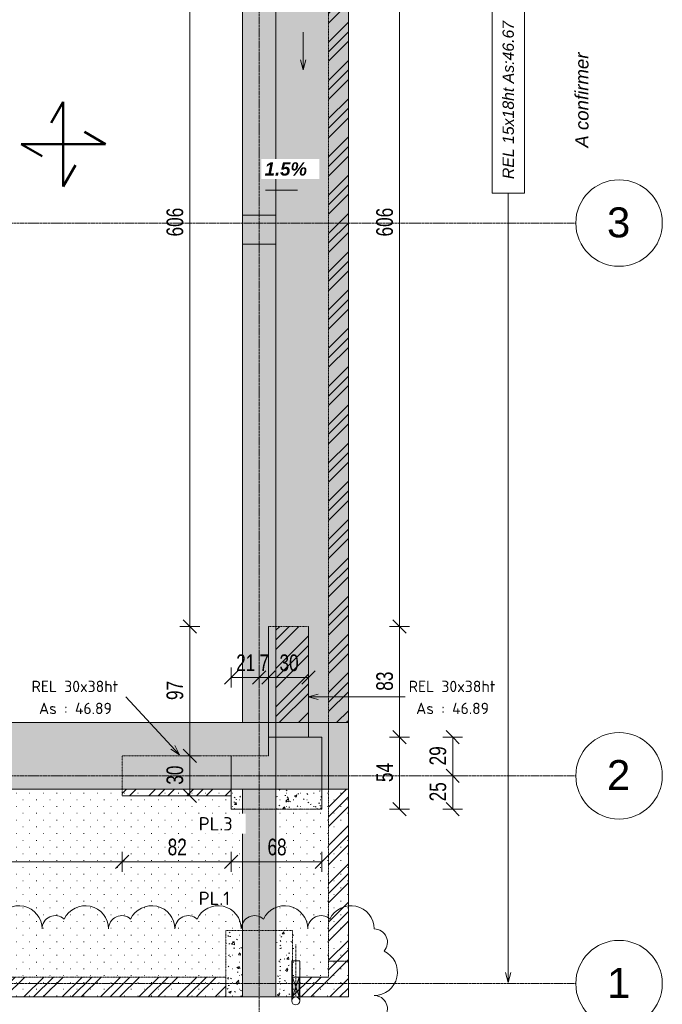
# Model space of a CAD drawing. Header units: millimetres. Extents: x 8507 to 110494, y 1100 to 66219.
# Tile 30 of 38: x 95248 to 100075, y 51719 to 59114. Entities that reach past the tile are written whole.
import ezdxf

# ---------------------------------------------------------------- set-up
doc = ezdxf.new("R2010")
doc.units = ezdxf.units.MM
for name, pattern in [('Caché', [7.14375, 4.7625, -2.38125]), ('Centre', [31.75, 6.35, -4.7625, 15.875, -4.7625]), ('Ligne de quadrillage', [22.225, 12.7, -3.175, 3.175, -3.175]), ('Tiret 1_16_', [3.175, 1.5875, -1.5875]), ('tiret perso', [2.6, 1.3, -1.3])]:
    doc.linetypes.add(name, pattern=pattern)
for name, color, linetype, lineweight in [('A-ANNO-DIMS', 211, 'Continuous', 9), ('A-ANNO-DIMS-50', 211, 'Continuous', 9), ('A-ANNO-NOTE', 131, 'Continuous', 9), ('A-DETL', 90, 'Continuous', 5), ('A-DETL-CNTR', 5, 'Centre', 5), ('A-DETL-HDLN', 90, 'Caché', 5), ('A-DETL-MBND', 5, 'Continuous', 5), ('A-DETL-THIN', 151, 'Continuous', 5), ('A-DETL-WIDE', 214, 'Continuous', 50), ('G-ANNO-REVC', 71, 'Continuous', 9), ('G-ANNO-TEXT', 231, 'Continuous', 9), ('S-GRID', 1, 'Continuous', 9), ('S-GRID-IDEN', 1, 'Continuous', 9)]:
    doc.layers.add(name, color=color, linetype=linetype, lineweight=lineweight)
doc.styles.add('Arial', font='arial.ttf', dxfattribs={"height": 225})
doc.styles.add('Arial Narrow_3', font='ARIALN.TTF', dxfattribs={"width": 0.9, "height": 125})
doc.styles.add('Arial_B_I_1', font='arialbi.ttf', dxfattribs={"height": 100})
doc.styles.add('Arial_I', font='ariali.ttf', dxfattribs={"height": 85})
doc.styles.add('Arial_I_1', font='ariali.ttf', dxfattribs={"height": 100})
doc.styles.add('ISOCPEUR_B', font='txt', dxfattribs={"height": 100})
doc.styles.add('ISOCPEUR_B_1', font='txt', dxfattribs={"height": 85})
doc.dimstyles.new('AB6_1_50_-_GB', dxfattribs={"dimscale": 304.8, "dimtxt": 127.928872, "dimasz": 0.328084, "dimexe": 0.246063, "dimexo": 0.0625, "dimgap": 0.04101, "dimtad": 1, "dimdec": 0, "dimlfac": 0.1, "dimdsep": 46, "dimtxsty": 'Arial Narrow_3', "dimblk1": 'OBLIQUE', "dimblk2": 'OBLIQUE', "dimsah": 1, "dimcen": 0.09, "dimazin": 0, "dimtfac": 1, "dimtdec": 4, "dimtix": 1, "dimtmove": 0, "dimatfit": 3, "dimfxl": 0.246063, "dimfxlon": 1, "dimtvp": 1, "dimtolj": 1, "dimtzin": 0, "dimarcsym": 2})
pattern_1 = [(45, (62504.66, -542.27), (-143.6841, 143.6841), []), (45, (62576.5, -542.27), (-143.6841, 143.6841), []), (45, (62648.34, -542.27), (-143.6841, 143.6841), [])]
pattern_2 = [(50, (62504.66, -542.27), (182.18467, -15.9391), [19.05, -209.55]), (355, (62504.66, -542.27), (-35.24243, 191.0566), [15.24, -167.64]), (100.451, (62519.84, -543.6), (146.9425, 175.1167), [16.19, -178.09]), (46.184, (62504.66, -491.47), (271.0789, -42.0433), [28.575, -314.325]), (96.636, (62527.25, -494.97), (237.4025, 247.4272), [24.285, -267.135]), (351.184, (62504.66, -491.47), (237.4046, 247.4251), [22.86, -251.46]), (21, (62530.06, -504.17), (151.61488, -102.26552), [19.05, -209.55]), (326, (62530.06, -504.17), (61.80236, 184.18774), [15.24, -167.64]), (71.451, (62542.7, -512.7), (213.41706, 81.92137), [16.19, -178.09]), (37.5, (62504.66, -542.27), (3.08832, 84.555076), [8.382, -157.226, 8.382, -161.798, -168.275]), (37.5, (62504.66, -542.27), (3.08832, 84.555076), [-335.788, 8.382, -159.893]), (7.5, (62504.66, -542.27), (66.81944, 100.18075), [8.382, -88.646, 8.382, -153.416, -64.135]), (7.5, (62504.66, -542.27), (66.81944, 100.18075), [-258.826, 8.382, -55.753]), (327.5, (62448.02, -542.27), (135.59049, -5.72891), [8.382, -55.118, 8.382, -189.738, -262.89]), (327.5, (62448.02, -542.27), (135.59049, -5.72891), [-261.62, 8.382, -254.508]), (317.5, (62422.62, -542.27), (148.12889, 25.42676), [8.382, -74.168, 8.382, -123.19, -186.69]), (317.5, (62422.62, -542.27), (148.12889, 25.42676), [-214.122, 8.382, -178.308])]
pattern_3 = [(0, (62504.66, -542.27), (0, 101.6), [3.353, -98.247]), (0, (62555.46, -491.47), (0, 101.6), [3.353, -98.247])]

# ---------------------------------------------------------------- blocks, each defined once
blk = doc.blocks.new('ECBIM_BIM_RESA VOILE RECTANGULAIRE - Pissette 5x5-3025544-R-1_IMPLANTATION variante')
at = {"layer": 'A-DETL-MBND'}
for points in [[(28312.5, 51773.7), (28337.5, 51848.7), (28312.5, 51923.7)], [(28362.5, 51773.7), (28362.5, 51923.7), (28337.5, 51848.7)]]:
    blk.add_hatch(color=256, dxfattribs=at).paths.add_polyline_path(points)
for p, q in [((28312.5, 51773.7), (28312.5, 51923.7)), ((28312.5, 51923.7), (28337.5, 51848.7)), ((28337.5, 51848.7), (28362.5, 51923.7)), ((28362.5, 51923.7), (28362.5, 51773.7)), ((28337.5, 51848.7), (28312.5, 51773.7)), ((28362.5, 51773.7), (28337.5, 51848.7))]:
    blk.add_line(p, q, dxfattribs=at)
blk = doc.blocks.new('Quadrillage - M_Extrémité de la ligne de quadrillage - Cercle-11575-R-1_IMPLANTATION variante')
at = {"layer": 'S-GRID-IDEN'}
blk.add_circle((0, 0), 6.5, dxfattribs=at)
blk = doc.blocks.new('niveau aménag dalle2 - niveau aménag dalle 2-3181993-R-1_IMPLANTATION variante')
at = {"layer": 'A-ANNO-NOTE'}
blk.add_hatch(color=256, dxfattribs=at).paths.add_polyline_path([(-4.47, -4.15), (-8.21, -3.15), (-4.47, -2.15), (-6.36, -3.15)])
blk.add_line((-6.36, -3.15), (-1.51, -3.15), dxfattribs=at)
blk = doc.blocks.new('DIMBLOCK108-R-1_IMPLANTATION variante')
at = {"layer": 'A-ANNO-DIMS-50'}
for p, q in [((94075.1, 52788.7), (94075.1, 52863.7)), ((96016.5, 52788.7), (96016.5, 52863.7)), ((94075.1, 52788.7), (96016.5, 52788.7)), ((94075.1, 52788.7), (94075.1, 52713.7)), ((96016.5, 52788.7), (96016.5, 52713.7))]:
    blk.add_line(p, q, dxfattribs=at)
at = {"layer": 'A-ANNO-DIMS-50', "lineweight": 18}
for p, q in [((94075.1, 52788.7), (94125.1, 52838.7)), ((96016.5, 52788.7), (96066.5, 52838.7)), ((94075.1, 52788.7), (94025.1, 52738.7)), ((96016.5, 52788.7), (95966.5, 52738.7))]:
    blk.add_line(p, q, dxfattribs=at)
at = {"layer": 'A-ANNO-DIMS-50', "color": 0, "insert": (94945.3, 52962.8), "char_height": 125, "width": 241.237, "attachment_point": 1, "line_spacing_factor": 0.974696, "style": 'Arial Narrow_3'}
blk.add_mtext('194', dxfattribs=at)
blk = doc.blocks.new('_Oblique')
at = {"color": 0, "linetype": 'ByBlock', "lineweight": -2}
blk.add_line((-0.5, -0.5), (0.5, 0.5), dxfattribs=at)
blk = doc.blocks.new('DIMBLOCK109-R-1_IMPLANTATION variante')
at = {"layer": 'A-ANNO-DIMS-50'}
for p, q in [((96016.5, 52788.7), (96016.5, 52863.7)), ((96836.1, 52788.7), (96836.1, 52863.7)), ((96016.5, 52788.7), (96836.1, 52788.7)), ((96016.5, 52788.7), (96016.5, 52713.7)), ((96836.1, 52788.7), (96836.1, 52713.7))]:
    blk.add_line(p, q, dxfattribs=at)
at = {"layer": 'A-ANNO-DIMS-50', "lineweight": 18}
for p, q in [((96016.5, 52788.7), (96066.5, 52838.7)), ((96836.1, 52788.7), (96886.1, 52838.7)), ((96016.5, 52788.7), (95966.5, 52738.7)), ((96836.1, 52788.7), (96786.1, 52738.7))]:
    blk.add_line(p, q, dxfattribs=at)
at = {"layer": 'A-ANNO-DIMS-50', "color": 0, "insert": (96359.3, 52962.8), "char_height": 125, "width": 160.825, "attachment_point": 1, "line_spacing_factor": 0.974696, "style": 'Arial Narrow_3'}
blk.add_mtext('82', dxfattribs=at)
blk = doc.blocks.new('DIMBLOCK110-R-1_IMPLANTATION variante')
at = {"layer": 'A-ANNO-DIMS-50'}
for p, q in [((96836.1, 52788.7), (96836.1, 52863.7)), ((97516.5, 52788.7), (97516.5, 52863.7)), ((96836.1, 52788.7), (97516.5, 52788.7)), ((96836.1, 52788.7), (96836.1, 52713.7)), ((97516.5, 52788.7), (97516.5, 52713.7))]:
    blk.add_line(p, q, dxfattribs=at)
at = {"layer": 'A-ANNO-DIMS-50', "lineweight": 18}
for p, q in [((96836.1, 52788.7), (96886.1, 52838.7)), ((97516.5, 52788.7), (97566.5, 52838.7)), ((96836.1, 52788.7), (96786.1, 52738.7)), ((97516.5, 52788.7), (97466.5, 52738.7))]:
    blk.add_line(p, q, dxfattribs=at)
at = {"layer": 'A-ANNO-DIMS-50', "color": 0, "insert": (97109.3, 52962.8), "char_height": 125, "width": 160.825, "attachment_point": 1, "line_spacing_factor": 0.974696, "style": 'Arial Narrow_3'}
blk.add_mtext('68', dxfattribs=at)
blk = doc.blocks.new('DIMBLOCK159-R-1_IMPLANTATION variante')
at = {"layer": 'A-ANNO-DIMS-50', "lineweight": 18}
for p, q in [((96524.6, 53585.4), (96474.6, 53635.4)), ((96524.6, 53585.4), (96574.6, 53535.4)), ((96524.6, 53285.4), (96474.6, 53335.4)), ((96524.6, 53285.4), (96574.6, 53235.4))]:
    blk.add_line(p, q, dxfattribs=at)
at = {"layer": 'A-ANNO-DIMS-50'}
for p, q in [((96524.6, 53585.4), (96449.6, 53585.4)), ((96524.6, 53285.4), (96524.6, 53585.4)), ((96524.6, 53585.4), (96599.6, 53585.4)), ((96524.6, 53285.4), (96449.6, 53285.4)), ((96524.6, 53285.4), (96599.6, 53285.4))]:
    blk.add_line(p, q, dxfattribs=at)
at = {"layer": 'A-ANNO-DIMS-50', "color": 0, "insert": (96350.5, 53368.4), "char_height": 125, "width": 160.825, "attachment_point": 1, "rotation": 90, "line_spacing_factor": 0.974696, "style": 'Arial Narrow_3'}
blk.add_mtext('30', dxfattribs=at)
blk = doc.blocks.new('DIMBLOCK160-R-1_IMPLANTATION variante')
at = {"layer": 'A-ANNO-DIMS-50', "lineweight": 18}
for p, q in [((96524.6, 54557), (96474.6, 54607)), ((96524.6, 54557), (96574.6, 54507)), ((96524.6, 53585.4), (96474.6, 53635.4)), ((96524.6, 53585.4), (96574.6, 53535.4))]:
    blk.add_line(p, q, dxfattribs=at)
at = {"layer": 'A-ANNO-DIMS-50'}
for p, q in [((96524.6, 54557), (96449.6, 54557)), ((96524.6, 53585.4), (96524.6, 54557)), ((96524.6, 54557), (96599.6, 54557)), ((96524.6, 53585.4), (96449.6, 53585.4)), ((96524.6, 53585.4), (96599.6, 53585.4))]:
    blk.add_line(p, q, dxfattribs=at)
at = {"layer": 'A-ANNO-DIMS-50', "color": 0, "insert": (96350.5, 54004.2), "char_height": 125, "width": 160.825, "attachment_point": 1, "rotation": 90, "line_spacing_factor": 0.974696, "style": 'Arial Narrow_3'}
blk.add_mtext('97', dxfattribs=at)
blk = doc.blocks.new('DIMBLOCK161-R-1_IMPLANTATION variante')
at = {"layer": 'A-ANNO-DIMS-50', "lineweight": 18}
for p, q in [((96524.6, 60617), (96474.6, 60667)), ((96524.6, 60617), (96574.6, 60567)), ((96524.6, 54557), (96474.6, 54607)), ((96524.6, 54557), (96574.6, 54507))]:
    blk.add_line(p, q, dxfattribs=at)
at = {"layer": 'A-ANNO-DIMS-50'}
for p, q in [((96524.6, 60617), (96449.6, 60617)), ((96524.6, 54557), (96524.6, 60617)), ((96524.6, 60617), (96599.6, 60617)), ((96524.6, 54557), (96449.6, 54557)), ((96524.6, 54557), (96599.6, 54557))]:
    blk.add_line(p, q, dxfattribs=at)
at = {"layer": 'A-ANNO-DIMS-50', "color": 0, "insert": (96350.5, 57486.5), "char_height": 125, "width": 241.237, "attachment_point": 1, "rotation": 90, "line_spacing_factor": 0.974696, "style": 'Arial Narrow_3'}
blk.add_mtext('606', dxfattribs=at)
blk = doc.blocks.new('DIMBLOCK201-R-1_IMPLANTATION variante')
at = {"layer": 'A-ANNO-DIMS-50', "lineweight": 18}
for p, q in [((98100.1, 53725.4), (98050.1, 53775.4)), ((98100.1, 53725.4), (98150.1, 53675.4)), ((98100.1, 53185.4), (98050.1, 53235.4)), ((98100.1, 53185.4), (98150.1, 53135.4))]:
    blk.add_line(p, q, dxfattribs=at)
at = {"layer": 'A-ANNO-DIMS-50'}
for p, q in [((98100.1, 53725.4), (98025.1, 53725.4)), ((98100.1, 53185.4), (98100.1, 53725.4)), ((98100.1, 53725.4), (98175.1, 53725.4)), ((98100.1, 53185.4), (98025.1, 53185.4)), ((98100.1, 53185.4), (98175.1, 53185.4))]:
    blk.add_line(p, q, dxfattribs=at)
at = {"layer": 'A-ANNO-DIMS-50', "color": 0, "insert": (97926.1, 53388.4), "char_height": 125, "width": 160.825, "attachment_point": 1, "rotation": 90, "line_spacing_factor": 0.974696, "style": 'Arial Narrow_3'}
blk.add_mtext('54', dxfattribs=at)
blk = doc.blocks.new('DIMBLOCK202-R-1_IMPLANTATION variante')
at = {"layer": 'A-ANNO-DIMS-50', "lineweight": 18}
for p, q in [((98100.1, 54557), (98050.1, 54607)), ((98100.1, 54557), (98150.1, 54507)), ((98100.1, 53725.4), (98050.1, 53775.4)), ((98100.1, 53725.4), (98150.1, 53675.4))]:
    blk.add_line(p, q, dxfattribs=at)
at = {"layer": 'A-ANNO-DIMS-50'}
for p, q in [((98100.1, 54557), (98025.1, 54557)), ((98100.1, 53725.4), (98100.1, 54557)), ((98100.1, 54557), (98175.1, 54557)), ((98100.1, 53725.4), (98025.1, 53725.4)), ((98100.1, 53725.4), (98175.1, 53725.4))]:
    blk.add_line(p, q, dxfattribs=at)
at = {"layer": 'A-ANNO-DIMS-50', "color": 0, "insert": (97926.1, 54074.2), "char_height": 125, "width": 160.825, "attachment_point": 1, "rotation": 90, "line_spacing_factor": 0.974696, "style": 'Arial Narrow_3'}
blk.add_mtext('83', dxfattribs=at)
blk = doc.blocks.new('DIMBLOCK203-R-1_IMPLANTATION variante')
at = {"layer": 'A-ANNO-DIMS-50', "lineweight": 18}
for p, q in [((98100.1, 60617), (98050.1, 60667)), ((98100.1, 60617), (98150.1, 60567)), ((98100.1, 54557), (98050.1, 54607)), ((98100.1, 54557), (98150.1, 54507))]:
    blk.add_line(p, q, dxfattribs=at)
at = {"layer": 'A-ANNO-DIMS-50'}
for p, q in [((98100.1, 60617), (98025.1, 60617)), ((98100.1, 54557), (98100.1, 60617)), ((98100.1, 60617), (98175.1, 60617)), ((98100.1, 54557), (98025.1, 54557)), ((98100.1, 54557), (98175.1, 54557))]:
    blk.add_line(p, q, dxfattribs=at)
at = {"layer": 'A-ANNO-DIMS-50', "color": 0, "insert": (97926.1, 57486.5), "char_height": 125, "width": 241.237, "attachment_point": 1, "rotation": 90, "line_spacing_factor": 0.974696, "style": 'Arial Narrow_3'}
blk.add_mtext('606', dxfattribs=at)
blk = doc.blocks.new('DIMBLOCK208-R-1_IMPLANTATION variante')
at = {"layer": 'A-ANNO-DIMS-50', "lineweight": 18}
for p, q in [((98500.1, 53435.4), (98450.1, 53485.4)), ((98500.1, 53435.4), (98550.1, 53385.4)), ((98500.1, 53185.4), (98450.1, 53235.4)), ((98500.1, 53185.4), (98550.1, 53135.4))]:
    blk.add_line(p, q, dxfattribs=at)
at = {"layer": 'A-ANNO-DIMS-50'}
for p, q in [((98500.1, 53435.4), (98425.1, 53435.4)), ((98500.1, 53185.4), (98500.1, 53435.4)), ((98500.1, 53435.4), (98575.1, 53435.4)), ((98500.1, 53185.4), (98425.1, 53185.4)), ((98500.1, 53185.4), (98575.1, 53185.4))]:
    blk.add_line(p, q, dxfattribs=at)
at = {"layer": 'A-ANNO-DIMS-50', "color": 0, "insert": (98326.1, 53243.4), "char_height": 125, "width": 160.825, "attachment_point": 1, "rotation": 90, "line_spacing_factor": 0.974696, "style": 'Arial Narrow_3'}
blk.add_mtext('25', dxfattribs=at)
blk = doc.blocks.new('DIMBLOCK209-R-1_IMPLANTATION variante')
at = {"layer": 'A-ANNO-DIMS-50', "lineweight": 18}
for p, q in [((98500.1, 53725.4), (98450.1, 53775.4)), ((98500.1, 53725.4), (98550.1, 53675.4)), ((98500.1, 53435.4), (98450.1, 53485.4)), ((98500.1, 53435.4), (98550.1, 53385.4))]:
    blk.add_line(p, q, dxfattribs=at)
at = {"layer": 'A-ANNO-DIMS-50'}
for p, q in [((98500.1, 53725.4), (98425.1, 53725.4)), ((98500.1, 53435.4), (98500.1, 53725.4)), ((98500.1, 53725.4), (98575.1, 53725.4)), ((98500.1, 53435.4), (98425.1, 53435.4)), ((98500.1, 53435.4), (98575.1, 53435.4))]:
    blk.add_line(p, q, dxfattribs=at)
at = {"layer": 'A-ANNO-DIMS-50', "color": 0, "insert": (98326.1, 53513.4), "char_height": 125, "width": 160.825, "attachment_point": 1, "rotation": 90, "line_spacing_factor": 0.974696, "style": 'Arial Narrow_3'}
blk.add_mtext('29', dxfattribs=at)
blk = doc.blocks.new('DIMBLOCK210-R-1_IMPLANTATION variante')
at = {"layer": 'A-ANNO-DIMS-50'}
for p, q in [((97116.5, 54172.8), (97116.5, 54247.8)), ((97416.5, 54172.8), (97416.5, 54247.8)), ((97416.5, 54172.8), (97116.5, 54172.8)), ((97116.5, 54172.8), (97116.5, 54097.8)), ((97416.5, 54172.8), (97416.5, 54097.8))]:
    blk.add_line(p, q, dxfattribs=at)
at = {"layer": 'A-ANNO-DIMS-50', "lineweight": 18}
for p, q in [((97116.5, 54172.8), (97166.5, 54222.8)), ((97416.5, 54172.8), (97466.5, 54222.8)), ((97116.5, 54172.8), (97066.5, 54122.8)), ((97416.5, 54172.8), (97366.5, 54122.8))]:
    blk.add_line(p, q, dxfattribs=at)
at = {"layer": 'A-ANNO-DIMS-50', "color": 0, "insert": (97199.5, 54346.9), "char_height": 125, "width": 160.825, "attachment_point": 1, "line_spacing_factor": 0.974696, "style": 'Arial Narrow_3'}
blk.add_mtext('30', dxfattribs=at)
blk = doc.blocks.new('DIMBLOCK211-R-1_IMPLANTATION variante')
at = {"layer": 'A-ANNO-DIMS-50'}
for p, q in [((97046.5, 54172.8), (97046.5, 54247.8)), ((97116.5, 54172.8), (97116.5, 54247.8)), ((97116.5, 54172.8), (97046.5, 54172.8)), ((97046.5, 54172.8), (97046.5, 54097.8)), ((97116.5, 54172.8), (97116.5, 54097.8))]:
    blk.add_line(p, q, dxfattribs=at)
at = {"layer": 'A-ANNO-DIMS-50', "lineweight": 18}
for p, q in [((97046.5, 54172.8), (97096.5, 54222.8)), ((97116.5, 54172.8), (97166.5, 54222.8)), ((97046.5, 54172.8), (96996.5, 54122.8)), ((97116.5, 54172.8), (97066.5, 54122.8))]:
    blk.add_line(p, q, dxfattribs=at)
at = {"layer": 'A-ANNO-DIMS-50', "color": 0, "insert": (97048, 54346.9), "char_height": 125, "width": 80.412, "attachment_point": 1, "line_spacing_factor": 0.974696, "style": 'Arial Narrow_3'}
blk.add_mtext('7', dxfattribs=at)
blk = doc.blocks.new('DIMBLOCK212-R-1_IMPLANTATION variante')
at = {"layer": 'A-ANNO-DIMS-50'}
for p, q in [((96836.1, 54172.8), (96836.1, 54247.8)), ((97046.5, 54172.8), (97046.5, 54247.8)), ((97046.5, 54172.8), (96836.1, 54172.8)), ((96836.1, 54172.8), (96836.1, 54097.8)), ((97046.5, 54172.8), (97046.5, 54097.8))]:
    blk.add_line(p, q, dxfattribs=at)
at = {"layer": 'A-ANNO-DIMS-50', "lineweight": 18}
for p, q in [((96836.1, 54172.8), (96886.1, 54222.8)), ((97046.5, 54172.8), (97096.5, 54222.8)), ((96836.1, 54172.8), (96786.1, 54122.8)), ((97046.5, 54172.8), (96996.5, 54122.8))]:
    blk.add_line(p, q, dxfattribs=at)
at = {"layer": 'A-ANNO-DIMS-50', "color": 0, "insert": (96874.3, 54346.9), "char_height": 125, "width": 160.825, "attachment_point": 1, "line_spacing_factor": 0.974696, "style": 'Arial Narrow_3'}
blk.add_mtext('21', dxfattribs=at)
blk = doc.blocks.new('Family - ___-3290714-R-1_IMPLANTATION variante')
at = {"layer": 'G-ANNO-REVC'}
for centre, radius, start, end in [((32164.1, 51133.2), 174.6, 357.88638, 152.67761), ((32662.7, 51114.8), 174.6, 357.88638, 152.67761), ((33161.3, 51096.4), 174.6, 357.88638, 152.67761), ((32438.3, 51123.1), 99.8, 46.07606, 177.88638), ((32937, 51104.7), 99.8, 46.07606, 177.88638), ((33435.6, 51086.3), 99.8, 46.07606, 177.88638), ((33660, 51078), 174.6, 357.88638, 152.67761), ((34158.6, 51059.6), 174.6, 357.88638, 152.67761), ((34657.2, 51041.2), 174.6, 357.88638, 152.67761), ((33934.2, 51067.9), 99.8, 46.07606, 177.88638), ((34432.8, 51049.5), 99.8, 46.07606, 177.88638), ((34828.1, 50934.8), 100, 316.07606, 87.88638), ((34819.8, 50710), 175, 267.88638, 62.67761), ((34809.6, 50435.1), 100, 316.07606, 87.88638)]:
    blk.add_arc(centre, radius, start, end, dxfattribs=at)

msp = doc.modelspace()

# ---------------------------------------------------------------- hatches: boundary and pattern name
at = {"layer": 'A-DETL-MBND', "linetype": 'Tiret 1_16_'}
h = msp.add_hatch(dxfattribs=at)
h.set_pattern_fill('FP_13', style=0, pattern_type=2)
h.set_pattern_definition(pattern_1)
h.paths.add_polyline_path([(97566.5, 52043.7), (97716.5, 52043.7), (97716.5, 53335.4), (97566.5, 53335.4)])
h.paths.add_polyline_path([(97716.5, 53835.4), (97716.5, 61338.6), (97566.5, 61338.6), (97566.5, 53835.4)])
h.paths.add_polyline_path([(97716.5, 61838.6), (97716.5, 63130.2), (97566.5, 63130.2), (97566.5, 61838.6)])
at = {"layer": 'A-DETL-MBND'}
for points in [[(97171.5, 57645.3), (97171.5, 61338.6), (96921.5, 61338.6), (96921.5, 57645.3)], [(97171.5, 57428.6), (97171.5, 57645.3), (96921.5, 57645.3), (96921.5, 57428.6)], [(96921.5, 53835.4), (97171.5, 53835.4), (97171.5, 57428.6), (96921.5, 57428.6), (96921.5, 55792)], [(97566.5, 53335.4), (97566.5, 53835.4), (97171.5, 53835.4), (97171.5, 53335.4)], [(97171.5, 51773.7), (97171.5, 53335.4), (96921.5, 53335.4), (96921.5, 51773.7)]]:
    msp.add_hatch(color=254, dxfattribs=at).paths.add_polyline_path(points)
h = msp.add_hatch(dxfattribs=at)
h.set_pattern_fill('FP_17', color=8, style=0, pattern_type=2)
h.set_pattern_definition(pattern_3)
h.paths.add_polyline_path([(97171.5, 53835.4), (97716.5, 53835.4), (97716.5, 61338.6), (97171.5, 61338.6), (97171.5, 55792)])
at = {"layer": 'A-DETL-MBND', "linetype": 'Tiret 1_16_'}
h = msp.add_hatch(dxfattribs=at)
h.set_pattern_fill('FP_13', style=0, pattern_type=2)
h.set_pattern_definition(pattern_1)
h.paths.add_polyline_path([(97203.9, 53835.4), (97416.5, 53835.4), (97416.5, 54557), (97171.5, 54557), (97171.5, 53835.4)])
at = {"layer": 'A-DETL-MBND'}
h = msp.add_hatch(color=254, dxfattribs=at)
h.paths.add_polyline_path([(97566.5, 53335.4), (97716.5, 53335.4), (97716.5, 53835.4), (97566.5, 53835.4), (97566.5, 53440.2)])
h.paths.add_polyline_path([(96921.5, 53335.4), (97171.5, 53335.4), (97171.5, 53835.4), (93176.5, 53835.4), (93176.5, 53335.4), (95776.7, 53335.4)])
h = msp.add_hatch(dxfattribs=at)
h.set_pattern_fill('FP_16', color=8, style=0, pattern_type=2)
h.set_pattern_definition(pattern_3)
h.paths.add_polyline_path([(93176.5, 51773.7), (96921.5, 51773.7), (96921.5, 53335.4), (93176.5, 53335.4), (93176.5, 53339.6), (93175.9, 53339.6), (93174.4, 51773.7)])
h.paths.add_polyline_path([(97171.5, 51773.7), (97716.5, 51773.7), (97716.5, 53335.4), (97171.5, 53335.4), (97171.5, 52264.8)])
at = {"layer": 'A-DETL-MBND', "linetype": 'Tiret 1_16_'}
h = msp.add_hatch(dxfattribs=at)
h.set_pattern_fill('FP_13', style=0, pattern_type=2)
h.set_pattern_definition(pattern_1)
h.paths.add_polyline_path([(96016.5, 53285.4), (96836.1, 53285.4), (96836.1, 53335.4), (96016.5, 53335.4)])
h = msp.add_hatch(dxfattribs=at)
h.set_pattern_fill('FP_14', style=0, pattern_type=2)
h.set_pattern_definition(pattern_2)
h.paths.add_polyline_path([(97516.5, 53185.4), (97516.5, 53335.4), (97171.5, 53335.4), (97171.5, 53185.4)])
h.paths.add_polyline_path([(96836.1, 53185.4), (96921.5, 53185.4), (96921.5, 53335.4), (96836.1, 53335.4)])
h = msp.add_hatch(dxfattribs=at)
h.set_pattern_fill('FP_14', style=0, pattern_type=2)
h.set_pattern_definition(pattern_2)
h.paths.add_polyline_path([(96796.5, 51773.7), (96921.5, 51773.7), (96921.5, 52273.7), (96796.5, 52273.7)])
h.paths.add_polyline_path([(97171.5, 51773.7), (97296.5, 51773.7), (97296.5, 52273.7), (97171.5, 52273.7)])
h = msp.add_hatch(dxfattribs=at)
h.set_pattern_fill('FP_13', style=0, pattern_type=2)
h.set_pattern_definition(pattern_1)
h.paths.add_polyline_path([(97716.5, 51923.7), (97716.5, 52043.7), (97566.5, 52043.7), (97566.5, 51923.7)])
h = msp.add_hatch(dxfattribs=at)
h.set_pattern_fill('FP_13', style=0, pattern_type=2)
h.set_pattern_definition(pattern_1)
h.paths.add_polyline_path([(93296.5, 51773.7), (96796.5, 51773.7), (96796.5, 51923.7), (93296.5, 51923.7)])
h = msp.add_hatch(dxfattribs=at)
h.set_pattern_fill('FP_13', style=0, pattern_type=2)
h.set_pattern_definition(pattern_1)
h.paths.add_polyline_path([(97716.5, 51773.7), (97716.5, 51923.7), (97296.5, 51923.7), (97296.5, 51773.7)])

# ---------------------------------------------------------------- linework, layer by layer
at = {"layer": 'A-DETL', "linetype": 'tiret perso'}
msp.add_line((97566.5, 57587), (97496.5, 57587), dxfattribs=at)
at = {"layer": 'A-DETL-CNTR'}
msp.add_line((97321.7, 52169.1), (97321.3, 51774.1), dxfattribs=at)
at = {"layer": 'A-DETL-HDLN'}
for p, q in [((97291.6, 52044.1), (97291.3, 51744.1)), ((97351.6, 52044.1), (97291.6, 52044.1)), ((97351.3, 51744.1), (97351.6, 52044.1))]:
    msp.add_line(p, q, dxfattribs=at)
at = {"layer": 'A-DETL-MBND'}
for p, q in [((97716.5, 63400.2), (97716.5, 53335.4)), ((97171.5, 53335.4), (97171.5, 61838.6)), ((93175.9, 53339.6), (97716.5, 53335.4)), ((93175.9, 53339.6), (97716.5, 53335.4)), ((97716.5, 53335.4), (97171.5, 53335.4)), ((97716.5, 53335.4), (97716.5, 51773.7)), ((97716.5, 53335.4), (97716.5, 51773.7)), ((97346.5, 51923.7), (97296.5, 51923.7)), ((97296.5, 51923.7), (97346.5, 51923.7)), ((97296.5, 51773.7), (97296.5, 51923.7)), ((97296.5, 51773.7), (97296.5, 51923.7)), ((97346.5, 51923.7), (97346.5, 51773.7)), ((97346.5, 51773.7), (97346.5, 51923.7)), ((96921.5, 51773.7), (93174.4, 51773.7)), ((96921.5, 51773.7), (93174.4, 51773.7)), ((97716.5, 51773.7), (97171.5, 51773.7)), ((97716.5, 51773.7), (97171.5, 51773.7)), ((97346.5, 51773.7), (97296.5, 51773.7)), ((97296.5, 51773.7), (97346.5, 51773.7))]:
    msp.add_line(p, q, dxfattribs=at)
at = {"layer": 'A-DETL-MBND', "color": 7, "linetype": 'Tiret 1_16_'}
for p, q in [((97566.5, 63250.2), (97566.5, 51923.7)), ((97566.5, 51923.7), (97566.5, 63250.2)), ((97716.5, 63130.2), (97716.5, 52043.7)), ((97716.5, 52043.7), (97716.5, 63130.2)), ((97116.5, 54557), (97116.5, 53585.4)), ((97116.5, 53585.4), (97116.5, 54557)), ((97116.5, 54557), (97416.5, 54557)), ((97416.5, 54557), (97116.5, 54557)), ((97416.5, 54557), (97416.5, 53725.4)), ((97416.5, 53725.4), (97416.5, 54557)), ((97416.5, 53725.4), (97116.5, 53725.4)), ((97116.5, 53725.4), (97171.5, 53725.4)), ((97116.5, 53725.4), (97516.5, 53725.4)), ((97516.5, 53725.4), (97116.5, 53725.4)), ((97516.5, 53725.4), (97516.5, 53185.4)), ((97516.5, 53185.4), (97516.5, 53725.4)), ((96016.5, 53585.4), (97116.5, 53585.4)), ((97116.5, 53585.4), (96016.5, 53585.4)), ((96016.5, 53285.4), (96016.5, 53585.4)), ((96016.5, 53585.4), (96016.5, 53285.4)), ((96836.1, 53585.4), (96836.1, 53285.4)), ((96836.1, 53585.4), (96836.1, 53285.4)), ((96836.1, 53185.4), (96836.1, 53585.4)), ((96836.1, 53585.4), (96836.1, 53185.4)), ((96016.5, 53285.4), (96836.1, 53285.4)), ((96836.1, 53285.4), (96016.5, 53285.4)), ((96921.5, 53185.4), (96836.1, 53185.4)), ((96836.1, 53185.4), (97516.5, 53185.4)), ((97516.5, 53185.4), (96921.5, 53185.4)), ((96796.5, 51773.7), (96796.5, 52273.7)), ((96796.5, 52273.7), (97296.5, 52273.7)), ((97296.5, 52273.7), (96796.5, 52273.7)), ((96796.5, 52273.7), (96796.5, 51773.7)), ((97296.5, 52273.7), (97296.5, 51773.7)), ((97296.5, 51773.7), (97296.5, 52273.7)), ((97716.5, 52043.7), (97566.5, 52043.7)), ((97566.5, 52043.7), (97716.5, 52043.7)), ((97566.5, 52043.7), (97716.5, 52043.7)), ((97716.5, 52043.7), (97566.5, 52043.7)), ((97716.5, 52043.7), (97716.5, 51773.7)), ((97716.5, 52043.7), (97716.5, 51773.7)), ((93296.5, 51923.7), (96796.5, 51923.7)), ((96796.5, 51923.7), (93296.5, 51923.7)), ((96796.5, 51923.7), (96796.5, 51773.7)), ((96796.5, 51923.7), (96796.5, 51773.7)), ((97296.5, 51923.7), (97566.5, 51923.7)), ((97566.5, 51923.7), (97296.5, 51923.7)), ((97296.5, 51773.7), (97296.5, 51923.7)), ((97296.5, 51923.7), (97296.5, 51773.7)), ((93296.5, 51773.7), (96796.5, 51773.7)), ((96796.5, 51773.7), (93296.5, 51773.7)), ((97716.5, 51773.7), (96796.5, 51773.7)), ((96796.5, 51773.7), (97716.5, 51773.7))]:
    msp.add_line(p, q, dxfattribs=at)
at = {"layer": 'A-DETL-MBND', "color": 7, "linetype": 'tiret perso'}
for p, q in [((97171.5, 53835.4), (97171.5, 61838.6)), ((97171.5, 53335.4), (97171.5, 53725.4)), ((93176.5, 53335.4), (97171.5, 53335.4))]:
    msp.add_line(p, q, dxfattribs=at)
at = {"layer": 'A-DETL-MBND', "color": 7}
for p, q in [((96921.5, 61338.6), (96921.5, 57645.3)), ((96921.5, 53835.4), (96921.5, 61338.6)), ((97171.5, 57645.3), (97171.5, 61338.6)), ((96921.5, 57645.3), (97171.5, 57645.3)), ((96921.5, 57428.6), (96921.5, 57645.3)), ((97171.5, 57428.6), (97171.5, 57645.3)), ((97171.5, 57428.6), (96921.5, 57428.6)), ((96921.5, 57428.6), (96921.5, 53835.4)), ((97171.5, 53835.4), (97171.5, 57428.6)), ((96921.5, 53835.4), (93176.5, 53835.4)), ((97716.5, 53835.4), (93176.5, 53835.4)), ((97171.5, 53835.4), (96921.5, 53835.4)), ((97566.5, 53835.4), (97171.5, 53835.4)), ((97566.5, 53835.4), (97171.5, 53835.4)), ((97171.5, 53835.4), (97171.5, 53335.4)), ((97171.5, 53835.4), (97171.5, 53335.4)), ((97716.5, 53835.4), (97171.5, 53835.4)), ((97566.5, 53335.4), (97566.5, 53835.4)), ((97566.5, 53835.4), (97566.5, 53335.4)), ((97716.5, 53835.4), (97716.5, 53335.4)), ((97716.5, 53335.4), (97716.5, 53835.4)), ((97516.5, 53725.4), (97171.5, 53725.4)), ((97171.5, 53725.4), (97171.5, 53335.4)), ((97416.5, 53725.4), (97516.5, 53725.4)), ((97516.5, 53725.4), (97516.5, 53335.4)), ((97516.5, 53335.4), (97516.5, 53725.4)), ((97716.5, 53335.4), (93176.5, 53335.4)), ((97171.5, 53335.4), (96921.5, 53335.4)), ((96921.5, 53335.4), (97171.5, 53335.4)), ((96921.5, 53335.4), (96921.5, 51773.7)), ((96921.5, 53335.4), (96921.5, 51773.7)), ((96921.5, 51773.7), (96921.5, 53335.4)), ((96921.5, 53335.4), (97171.5, 53335.4)), ((96921.5, 53335.4), (97171.5, 53335.4)), ((96921.5, 51773.7), (96921.5, 53335.4)), ((97516.5, 53335.4), (97171.5, 53335.4)), ((97171.5, 53335.4), (97566.5, 53335.4)), ((97171.5, 53335.4), (97716.5, 53335.4)), ((97171.5, 51773.7), (97171.5, 53335.4)), ((97171.5, 51773.7), (97171.5, 53335.4)), ((97171.5, 51773.7), (97171.5, 53335.4)), ((97171.5, 51773.7), (97171.5, 53335.4)), ((97516.5, 53335.4), (97566.5, 53335.4)), ((96921.5, 51773.7), (97171.5, 51773.7)), ((97171.5, 51773.7), (96921.5, 51773.7))]:
    msp.add_line(p, q, dxfattribs=at)
at = {"layer": 'A-DETL-THIN'}
msp.add_circle((97321.3, 51744.1), 30, dxfattribs=at)
at = {"layer": 'A-DETL-WIDE'}
for p, q in [((95575.2, 58497.2), (95484, 58339.2)), ((95575.2, 57862.6), (95575.2, 58497.2)), ((95892.5, 58179.9), (95734.5, 58271.2)), ((95257.9, 58179.9), (95892.5, 58179.9)), ((95416, 58088.7), (95257.9, 58179.9)), ((95666.5, 58020.7), (95575.2, 57862.6))]:
    msp.add_line(p, q, dxfattribs=at)
at = {"layer": 'G-ANNO-TEXT', "color": 130}
for p, q in [((97376.2, 58739), (97376.2, 59021.9)), ((97376.2, 58739), (97356.1, 58814)), ((97376.2, 58739), (97396.3, 58814)), ((98917.3, 51882.4), (98917.3, 57811.1)), ((96449.2, 53593.1), (96045.6, 54027.6)), ((97415.3, 54027.6), (97490.3, 54047.7)), ((97415.3, 54027.6), (97490.3, 54007.5)), ((97415.3, 54027.6), (98144.3, 54027.6)), ((96449.2, 53593.1), (96383.5, 53634.4)), ((96449.2, 53593.1), (96412.9, 53661.8)), ((98917.3, 51882.4), (98897.2, 51957.4)), ((98917.3, 51882.4), (98937.4, 51957.4))]:
    msp.add_line(p, q, dxfattribs=at)
at = {"layer": 'G-ANNO-TEXT', "color": 130, "flags": 128}
msp.add_lwpolyline([(98797.4, 57811.1), (98797.4, 59266.6), (99039.4, 59266.6), (99039.4, 57811.1)], close=True, dxfattribs=at)
at = {"layer": 'S-GRID', "linetype": 'Ligne de quadrillage'}
for p, q in [((97046.5, 48387.1), (97046.5, 65568.7)), ((47439, 57587), (99424.9, 57587)), ((47439, 53435.4), (99424.9, 53435.4)), ((47439, 51873.7), (99424.9, 51873.7))]:
    msp.add_line(p, q, dxfattribs=at)

# ---------------------------------------------------------------- block references
at = {"layer": 'A-ANNO-NOTE', "xscale": 50.00000000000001, "yscale": 50.00000000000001, "zscale": 50.00000000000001, "rotation": 180}
msp.add_blockref('niveau aménag dalle2 - niveau aménag dalle 2-3181993-R-1_IMPLANTATION variante', (97017.7, 57676.8), dxfattribs=at)
at = {"layer": 'A-DETL-MBND'}
msp.add_blockref('ECBIM_BIM_RESA VOILE RECTANGULAIRE - Pissette 5x5-3025544-R-1_IMPLANTATION variante', (68984, 0), dxfattribs=at)
at = {"layer": 'S-GRID-IDEN', "xscale": 49.99999999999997, "yscale": 49.99999999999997, "zscale": 49.99999999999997}
for p, rotation in [((99749.9, 57587), 269.9999999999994), ((99749.9, 53435.4), 269.9999999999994), ((99749.9, 51873.7), 269.9999999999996)]:
    msp.add_blockref('Quadrillage - M_Extrémité de la ligne de quadrillage - Cercle-11575-R-1_IMPLANTATION variante', p, dxfattribs=dict(at, rotation=rotation))

# ---------------------------------------------------------------- texts
at = {"layer": 'G-ANNO-TEXT', "color": 1, "insert": (99420.3, 58153.3), "char_height": 100, "width": 881.856, "attachment_point": 1, "rotation": 90, "style": 'Arial_I_1', "bg_fill": 3, "box_fill_scale": 1.25, "bg_fill_color": 256, "bg_fill_true_color": 13158600, "bg_fill_transparency": 0}
msp.add_mtext('A confirmer', dxfattribs=at)
at = {"layer": 'G-ANNO-TEXT', "color": 7, "char_height": 85, "attachment_point": 1, "style": 'ISOCPEUR_B_1'}
for s, insert, width in [('REL 30x38ht', (95336.1, 54149.1), 825.738), ('REL 30x38ht', (98169.3, 54149.1), 825.738), ('As : 46.89', (95392.3, 53983.8), 689.451), ('As : 46.89', (98225.5, 53983.8), 689.451)]:
    msp.add_mtext(s, dxfattribs=dict(at, insert=insert, width=width))

# ---------------------------------------------------------------- dimensions: what is measured, and where the dimension line sits
at = {"layer": 'A-ANNO-DIMS'}
for base, p1, p2, angle, override, picture, middle in [((96524.6, 60617), (96599.6, 54557), (96599.6, 60617), 90, {"dimpost": '<>', "dimfxl": 6060}, 'DIMBLOCK161-R-1_IMPLANTATION variante', (96448.3, 57587)), ((98100.1, 60617), (98025.1, 54557), (98025.1, 60617), 90, {"dimpost": '<>', "dimfxl": 6060}, 'DIMBLOCK203-R-1_IMPLANTATION variante', (98023.8, 57587)), ((96524.6, 54557), (96449.6, 53585.4), (96599.6, 54557), 90, {"dimpost": '<>', "dimfxl": 983.092551}, 'DIMBLOCK160-R-1_IMPLANTATION variante', (96448.3, 54071.2)), ((98100.1, 54557), (98025.1, 53725.4), (98025.1, 54557), 90, {"dimpost": '<>', "dimfxl": 831.581679}, 'DIMBLOCK202-R-1_IMPLANTATION variante', (98023.8, 54141.2)), ((98100.1, 53725.4), (98025.1, 53185.4), (98025.1, 53725.4), 90, {"dimpost": '<>', "dimfxl": 540}, 'DIMBLOCK201-R-1_IMPLANTATION variante', (98024.1, 53455.4)), ((98500.1, 53725.4), (98425.1, 53435.4), (98425.1, 53725.4), 90, {"dimpost": '<>', "dimfxl": 290.000002}, 'DIMBLOCK209-R-1_IMPLANTATION variante', (98423.8, 53580.4)), ((96524.6, 53585.4), (96449.6, 53285.4), (96449.6, 53585.4), 90, {"dimpost": '<>', "dimfxl": 300}, 'DIMBLOCK159-R-1_IMPLANTATION variante', (96448.3, 53435.4)), ((98500.1, 53435.4), (98425.1, 53185.4), (98425.1, 53435.4), 90, {"dimpost": '<>', "dimfxl": 249.999998}, 'DIMBLOCK208-R-1_IMPLANTATION variante', (98423.8, 53310.4)), ((97516.5, 52788.7), (96836.1, 52863.7), (97516.5, 52863.7), 0, {"dimpost": '<>', "dimfxl": 680.42296}, 'DIMBLOCK110-R-1_IMPLANTATION variante', (97176.3, 52865))]:
    dim = msp.add_linear_dim(base=base, p1=p1, p2=p2, angle=angle, dimstyle='AB6_1_50_-_GB', override=override, dxfattribs=at)
    dim.commit()
    dim.dimension.update_dxf_attribs({"geometry": picture, "text_midpoint": middle})
for base, p1, p2, override, picture, middle in [((96836.1, 54172.8), (97046.5, 54097.8), (96836.1, 54097.8), {"dimpost": '<>', "dimfxl": 210.42336}, 'DIMBLOCK212-R-1_IMPLANTATION variante', (96941.3, 54248.1)), ((97046.5, 54172.8), (97116.5, 54097.8), (97046.5, 54097.8), {"dimpost": '<>', "dimfxl": 69.9996}, 'DIMBLOCK211-R-1_IMPLANTATION variante', (97081.5, 54247.8)), ((97116.5, 54172.8), (97416.5, 54097.8), (97116.5, 54097.8), {"dimpost": '<>', "dimfxl": 300}, 'DIMBLOCK210-R-1_IMPLANTATION variante', (97266.5, 54249.1)), ((96016.5, 52788.7), (94075.1, 52863.7), (96016.5, 52863.7), {"dimpost": '<>', "dimfxl": 1941.462487}, 'DIMBLOCK108-R-1_IMPLANTATION variante', (95045.8, 52865)), ((96836.1, 52788.7), (96016.5, 52863.7), (96836.1, 52863.7), {"dimpost": '<>', "dimfxl": 819.57704}, 'DIMBLOCK109-R-1_IMPLANTATION variante', (96426.3, 52865))]:
    dim = msp.add_linear_dim(base=base, p1=p1, p2=p2, dimstyle='AB6_1_50_-_GB', override=override, dxfattribs=at)
    dim.commit()
    dim.dimension.update_dxf_attribs({"geometry": picture, "text_midpoint": middle})

# ---------------------------------------------------------------- next in the draw order: texts
at = {"layer": 'A-ANNO-NOTE', "insert": (97087.6, 58043.6), "char_height": 100, "width": 384.81, "attachment_point": 1, "style": 'Arial_B_I_1', "bg_fill": 3, "box_fill_scale": 1.25, "bg_fill_color": 256, "bg_fill_true_color": 13158600, "bg_fill_transparency": 0}
msp.add_mtext('1.5%', dxfattribs=at)
at = {"layer": 'G-ANNO-TEXT', "color": 7, "insert": (98874.8, 57917.3), "char_height": 85, "width": 1503.164, "attachment_point": 1, "rotation": 90, "style": 'Arial_I', "bg_fill": 3, "box_fill_scale": 1.25, "bg_fill_color": 256, "bg_fill_true_color": 13158600, "bg_fill_transparency": 0}
msp.add_mtext('REL 15x18ht As:46.67', dxfattribs=at)
at = {"layer": 'G-ANNO-TEXT', "color": 7, "char_height": 100, "attachment_point": 1, "style": 'ISOCPEUR_B', "bg_fill": 3, "box_fill_scale": 1.25, "bg_fill_color": 256, "bg_fill_true_color": 13158600, "bg_fill_transparency": 0}
for s, insert, width in [('PL.3', (96592.5, 53124.4), 328.692), ('PL.1', (96592.5, 52564.4), 300.633)]:
    msp.add_mtext(s, dxfattribs=dict(at, insert=insert, width=width))
at = {"layer": 'S-GRID-IDEN', "char_height": 225, "width": 212.447, "attachment_point": 1, "style": 'Arial', "bg_fill": 3, "box_fill_scale": 1.25, "bg_fill_color": 256, "bg_fill_true_color": 13158600, "bg_fill_transparency": 0}
for s, insert in [('3', (99659.4, 57704.6)), ('2', (99659.4, 53553)), ('1', (99659.4, 51991.4))]:
    msp.add_mtext(s, dxfattribs=dict(at, insert=insert))

# ---------------------------------------------------------------- next in the draw order: block references
at = {"layer": 'G-ANNO-REVC', "rotation": 2.113623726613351}
msp.add_blockref('Family - ___-3290714-R-1_IMPLANTATION variante', (64984.6, 0), dxfattribs=at)

doc.saveas('drawing.dxf')
